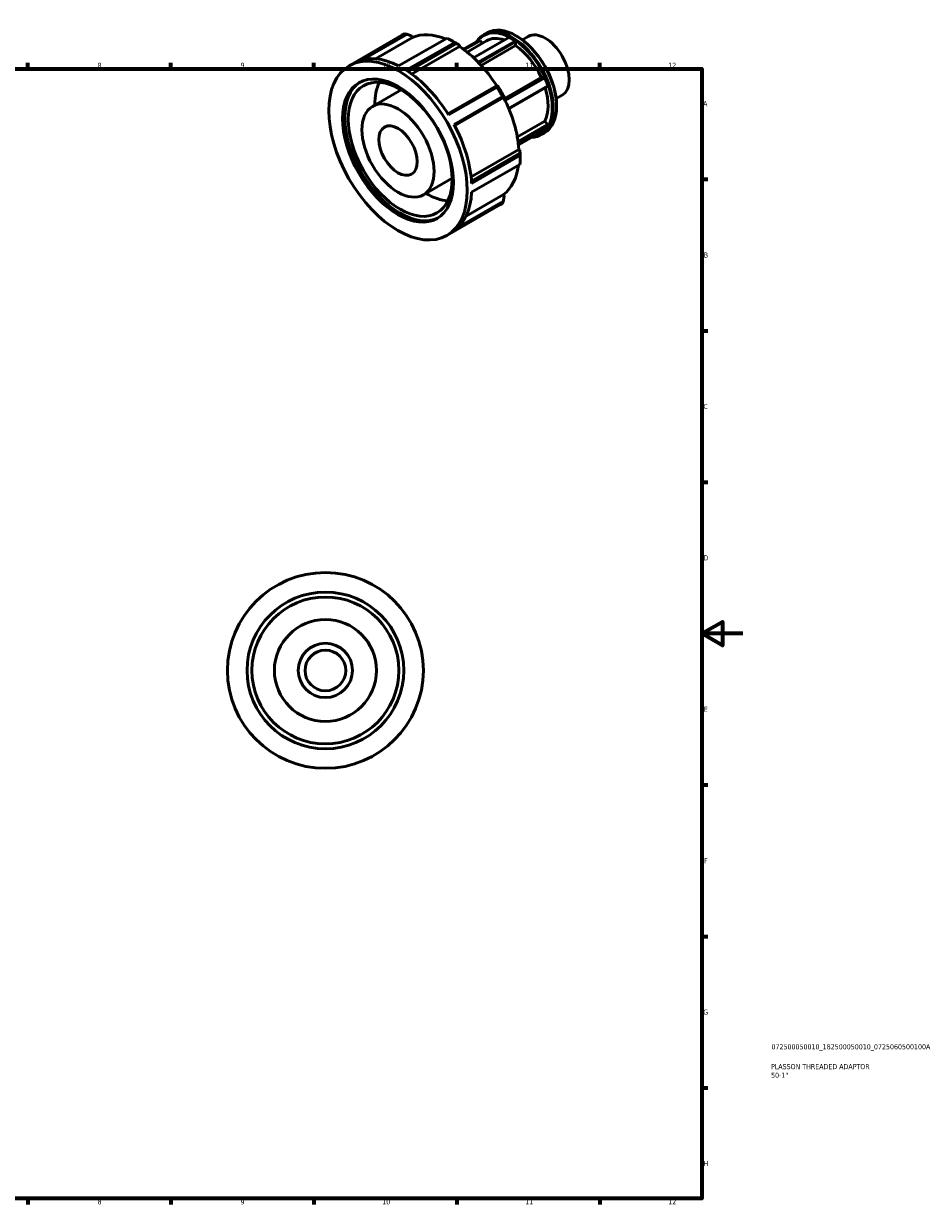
# Model space of a CAD drawing. Header units: millimetres. Extents: x -17 to 931, y -5 to 604.
# Tile 3 of 3: x 489 to 931, y 17 to 596. Entities that reach past the tile are written whole.
import ezdxf

# ---------------------------------------------------------------- set-up
doc = ezdxf.new("R2010")
doc.units = ezdxf.units.MM
for name, color, linetype, lineweight in [('Border (ISO)', 7, 'Continuous', 70), ('Title (ISO)', 7, 'Continuous', 50), ('Visible (ISO)', 7, 'Continuous', 50)]:
    doc.layers.add(name, color=color, linetype=linetype, lineweight=lineweight)
doc.styles.add('Note Text (ISO)', font='tahoma.ttf')

# ---------------------------------------------------------------- blocks, each defined once
blk = doc.blocks.new('Borders Default Border')
at = {"layer": 'Border (ISO)'}
for p, q in [((490.58, 574), (490.58, 576.9)), ((560.67, 574), (560.67, 576.9)), ((630.75, 574), (630.75, 576.9)), ((700.83, 574), (700.83, 576.9)), ((770.92, 574), (770.92, 576.9)), ((821, 519.75), (823.9, 519.75)), ((821, 445.5), (823.9, 445.5)), ((821, 371.25), (823.9, 371.25)), ((821, 222.75), (823.9, 222.75)), ((821, 148.5), (823.9, 148.5)), ((821, 74.25), (823.9, 74.25)), ((490.58, 20), (490.58, 17.1)), ((560.67, 20), (560.67, 17.1)), ((630.75, 20), (630.75, 17.1)), ((700.83, 20), (700.83, 17.1)), ((770.92, 20), (770.92, 17.1))]:
    blk.add_line(p, q, dxfattribs=at)
at = {"layer": 'Border (ISO)', "flags": 128}
for points in [[(20, 20), (20, 574), (821, 574), (821, 20), (20, 20)], [(841, 297), (821, 297), (831, 302.77), (831, 291.23), (821, 297)]]:
    blk.add_lwpolyline(points, dxfattribs=at)
at = {"layer": 'Border (ISO)', "color": 232, "true_color": 0xca0064, "char_height": 2.5, "attachment_point": 7, "style": 'Note Text (ISO)'}
for s, insert in [('8', (524.81, 574.34)), ('9', (594.88, 574.35)), ('10', (664.29, 574.35)), ('11', (734.37, 574.4)), ('12', (804.46, 574.4)), ('A', (821.59, 555.62)), ('B', (821.89, 481.37)), ('C', (821.73, 407.08)), ('D', (821.73, 332.88)), ('E', (821.94, 258.63)), ('F', (822, 184.38)), ('G', (821.61, 110.08)), ('H', (821.74, 35.88)), ('8', (524.81, 17.04)), ('9', (594.88, 17.05)), ('10', (664.29, 17.05)), ('11', (734.37, 17.1)), ('12', (804.46, 17.1))]:
    blk.add_mtext(s, dxfattribs=dict(at, insert=insert))
blk = doc.blocks.new('Title Blocks ISO')
at = {"layer": 'Title (ISO)', "color": 232, "true_color": 0xca0064, "style": 'Note Text (ISO)'}
for tag, p in [('PART_NUMBER_001', (34.08, 73.13)), ('DESCRIPTION_001', (33.84, 63.4)), ('DESCRIPTION_002', (33.88, 59.18))]:
    blk.add_attdef(tag, p, '', height=2.5, dxfattribs=at)

msp = doc.modelspace()

# ---------------------------------------------------------------- linework, layer by layer
at = {"layer": 'Visible (ISO)'}
for p, q in [((675.307, 591.039), (651.583, 577.378)), ((654.949, 578.502), (676.461, 590.89)), ((714.045, 590.649), (715.696, 591.6)), ((648.098, 575.45), (673.986, 590.358)), ((679.224, 589.361), (660.984, 578.857)), ((672.334, 575.366), (696.057, 589.027)), ((699.821, 586.86), (676.097, 573.198)), ((677.005, 572.603), (700.759, 586.282)), ((702.171, 584.885), (678.736, 571.39)), ((678.873, 589.969), (679.224, 589.361)), ((699.944, 586.841), (698.07, 587.928)), ((702.171, 585.459), (702.171, 584.885)), ((711.892, 587.99), (704.127, 583.519)), ((704.357, 583.349), (712.23, 587.883)), ((705.871, 582.178), (715.438, 587.687)), ((709.11, 579.373), (726.38, 589.318)), ((729.447, 587.552), (711.38, 577.148)), ((711.729, 576.785), (729.681, 587.122)), ((712.23, 587.883), (711.892, 587.99)), ((712.23, 587.883), (713.353, 586.487)), ((729.681, 585.341), (712.81, 575.626)), ((729.681, 587.122), (729.447, 587.552)), ((729.681, 587.122), (729.681, 585.341)), ((730.111, 590.033), (729.877, 590.169)), ((732.981, 588.125), (735.881, 589.795)), ((724.078, 559.227), (742.262, 569.698)), ((743.596, 569.82), (724.331, 558.726)), ((724.515, 558.355), (743.934, 569.538)), ((742.262, 569.698), (743.596, 569.82)), ((743.934, 569.538), (743.596, 569.82)), ((659.576, 555.519), (673.635, 563.615)), ((720.356, 565.613), (696.496, 551.873)), ((696.848, 551.311), (720.572, 564.973)), ((745.468, 565.584), (726.27, 554.529)), ((726.36, 554.318), (745.364, 565.262)), ((745.364, 565.262), (745.468, 565.584)), ((723.233, 560.363), (699.509, 546.702)), ((699.821, 546.114), (723.681, 559.854)), ((723.74, 559.882), (699.823, 546.109)), ((724.091, 560.086), (723.74, 559.882)), ((749.574, 559.312), (752.473, 560.982)), ((749.784, 555.872), (749.784, 555.601)), ((730.535, 540.572), (744.03, 548.344)), ((745.364, 546.685), (730.896, 538.353)), ((730.959, 537.888), (745.468, 546.243)), ((744.03, 548.344), (745.364, 546.685)), ((745.468, 546.243), (745.364, 546.685)), ((743.934, 544.055), (731.106, 536.668)), ((742.252, 541.667), (743.903, 542.618)), ((707.856, 520.937), (731.298, 534.436)), ((731.298, 534.436), (731.794, 534.15)), ((731.798, 532.522), (708.042, 518.843)), ((708.105, 517.761), (731.828, 531.422)), ((731.828, 527.071), (708.105, 513.409)), ((731.88, 531.382), (731.88, 529.216)), ((684.528, 512.19), (698.586, 520.285)), ((705.429, 501.713), (723.74, 512.258)), ((723.74, 512.258), (724.091, 511.65)), ((696.005, 492.258), (721.893, 507.166)), ((699.509, 494.367), (723.233, 508.029)), ((723.681, 509.103), (702.113, 496.683))]:
    msp.add_line(p, q, dxfattribs=at)
for radius in [48, 38.4, 36, 25, 13.3, 9.975]:
    msp.add_circle((636.464, 278.927), radius, dxfattribs=at)
for centre, major_axis, start_param, end_param in [((697.939, 548.762), (-23.954, 41.596), 6.2296486, 6.2831853), ((699.82, 549.845), (-22.277, 38.684), 5.6441971, 6.2105674), ((728.148, 566.158), (14.103, -24.491), 5.9870928, 9.7208705), ((727.913, 566.023), (-13.938, 24.203), 2.8874159, 6.537362), ((729.8, 567.109), (-14.103, 24.491), 3.1415927, 6.2831853), ((744.177, 575.388), (-8.296, 14.407), 3.1415927, 6.2831853), ((697.939, 548.762), (23.954, -41.596), 2.3026578, 2.4135986), ((699.82, 549.845), (-22.626, 39.291), 5.4263225, 5.4958534), ((699.82, 549.845), (22.277, -38.684), 1.6473869, 2.2835766), ((727.913, 566.023), (-12.476, 21.665), 5.7062066, 6.2831853), ((727.913, 566.023), (13.723, -23.831), 2.279184, 2.4370724), ((727.913, 566.023), (12.476, -21.665), 1.4110981, 2.2579608), ((730.035, 567.244), (-13.938, 24.203), 3.9289245, 5.4958534), ((674.216, 535.1), (-23.954, 41.596), 5.5551913, 6.2296486), ((673.134, 534.477), (19.163, -33.277), 3.1697158, 6.2550621), ((674.216, 535.1), (23.954, -41.596), 1.6282004, 2.3026578), ((727.913, 566.023), (13.723, -23.831), 1.2319865, 1.3898748), ((686.194, 541.998), (-17.965, 31.197), 0.3705043, 0.8031488), ((697.939, 548.762), (23.954, -41.596), 1.5172596, 1.6282004), ((699.82, 549.845), (-22.626, 39.291), 4.6409243, 4.787721), ((727.913, 566.023), (12.476, -21.665), 0.3639005, 1.1867226), ((699.82, 549.845), (22.277, -38.684), 0.8618834, 1.4981785), ((674.216, 535.1), (23.954, -41.596), 0.8428023, 1.5172596), ((727.913, 566.023), (13.723, -23.831), 0.1847889, 0.3426773), ((699.82, 549.845), (-22.626, 39.291), 3.9289245, 4.0023229), ((697.939, 548.762), (23.954, -41.596), 0.7318615, 0.8428023), ((699.82, 549.845), (22.277, -38.684), 0.0764853, 0.6436234), ((686.194, 541.998), (17.965, -31.197), 5.4800365, 5.912681), ((674.216, 535.1), (23.954, -41.596), 0.0574041, 0.7318615), ((697.939, 548.762), (23.954, -41.596), 0, 0.0574041)]:
    msp.add_ellipse(centre, major_axis=major_axis, ratio=0.5780931, start_param=start_param, end_param=end_param, dxfattribs=at)
for centre, major_axis in [((672.052, 533.854), (23.954, -41.596)), ((672.052, 533.854), (19.163, -33.277)), ((673.134, 534.477), (17.965, -31.197)), ((672.052, 533.854), (12.476, -21.665)), ((672.052, 533.854), (6.637, -11.525))]:
    msp.add_ellipse(centre, major_axis=major_axis, ratio=0.5780931, dxfattribs=at)
for points, weights in [([(676.461, 590.89), (675.89, 590.965), (675.307, 591.039)], [1.00033153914, 1.00021745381, 1]), ([(676.461, 590.89), (677.693, 590.42), (678.873, 589.969)], [1.00586476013, 1.00316211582, 1]), ([(700.759, 586.282), (700.295, 586.57), (699.821, 586.86)], [1.00033153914, 1.00021745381, 1]), ([(700.759, 586.282), (701.48, 585.862), (702.171, 585.459)], [1.00586476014, 1.00316211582, 1]), ([(720.767, 565.845), (720.566, 565.731), (720.356, 565.613)], [1, 1.00316211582, 1.00586476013]), ([(720.572, 564.973), (720.465, 565.296), (720.356, 565.613)], [1, 1.00021745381, 1.00033153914]), ([(723.681, 559.854), (723.46, 560.108), (723.233, 560.363)], [1.00033153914, 1.00021745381, 1]), ([(723.681, 559.854), (723.89, 559.972), (724.091, 560.086)], [1.00586476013, 1.00316211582, 1]), ([(731.794, 534.15), (731.796, 533.354), (731.798, 532.522)], [1, 1.00316211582, 1.00586476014]), ([(731.828, 531.422), (731.815, 531.977), (731.798, 532.522)], [1, 1.00021745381, 1.00033153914]), ([(724.091, 511.65), (723.89, 510.404), (723.681, 509.103)], [1, 1.00316211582, 1.00586476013]), ([(723.233, 508.029), (723.46, 508.571), (723.681, 509.103)], [1, 1.00021745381, 1.00033153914])]:
    msp.add_rational_spline(points, weights, degree=2, dxfattribs=at)

# ---------------------------------------------------------------- block references
msp.add_blockref('Borders Default Border', (0, 0))
msp.add_blockref('Title Blocks ISO', (821, 20)).add_auto_attribs({'PART_NUMBER_001': '072500050010_182500050010_0725060500100A', 'DESCRIPTION_001': 'PLASSON THREADED ADAPTOR', 'DESCRIPTION_002': '50-1"'})

doc.saveas('drawing.dxf')
